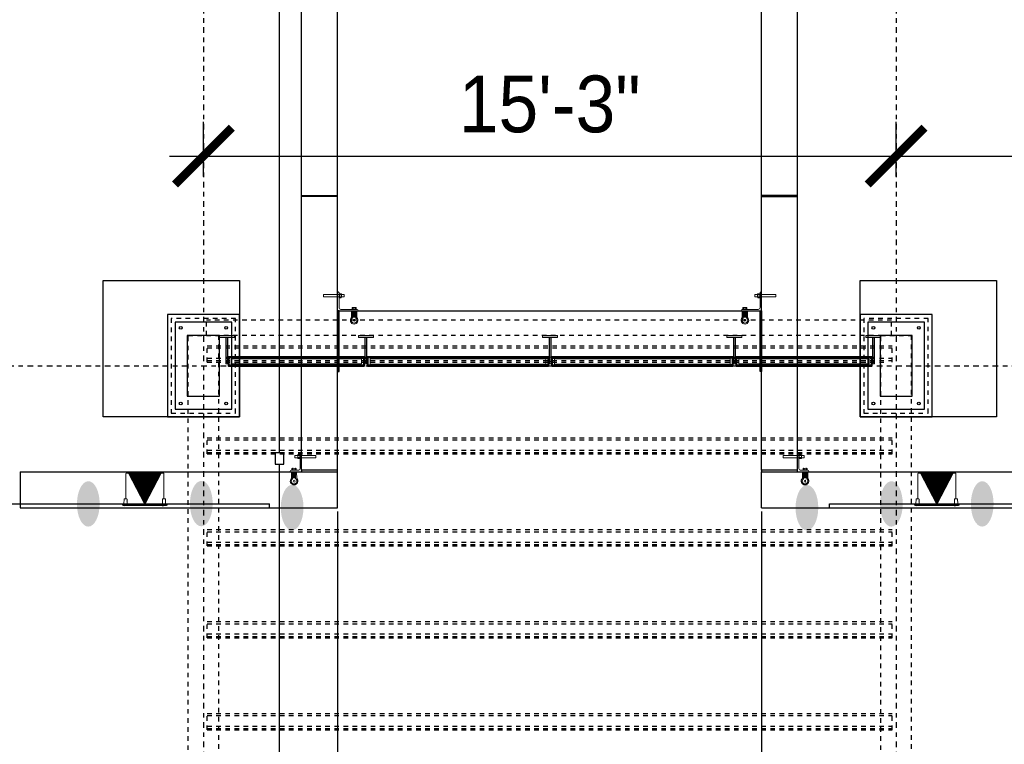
# Model space of a CAD drawing. Header units: feet. Extents: x 0 to 152508, y 0 to 59434.
# Tile 78 of 78: x 152336 to 152357, y 59398 to 59414. Entities that reach past the tile are written whole.
import ezdxf
from ezdxf import colors
from ezdxf.entities.mleader import LeaderData, LeaderLine
from ezdxf.math import Vec2, Vec3

# ---------------------------------------------------------------- set-up
doc = ezdxf.new("R2010")
doc.units = ezdxf.units.FT
doc.header["$LTSCALE"] = 0.1
doc.header["$MEASUREMENT"] = 0
for name, pattern in [('Bridge plan$0$DGN Style 2', [26.762396, 16.057438, -10.704959]), ('Trellis Base$0$CENTER', [2, 1.25, -0.25, 0.25, -0.25]), ('Trellis Base$0$DASHED', [0.75, 0.5, -0.25])]:
    doc.linetypes.add(name, pattern=pattern)
for name, color, linetype, lineweight in [('Bridge plan$0$105523BL701 - SC_Scratch9', 252, 'Continuous', 0), ('Bridge plan$0$BR_P_Rail_Object', 251, 'Continuous', 30), ('Bridge plan$0$BR_P_Slab_Object', 2, 'Continuous', 30), ('Bridge plan$0$DR_P_Underdrain', 252, 'Continuous', 13), ('Bridge plan$0$LT_P_Luminaires', 252, 'Continuous', 0), ('Bridge plan$0$new FSB deck grid - PV_P_Curb', 1, 'Continuous', 13), ('Bridge plan$0$PV_P_Joint', 252, 'Continuous', 13), ('Bridge plan$0$VG_P_Cells', 252, 'Continuous', 13), ('Bridge plan$0$VG_P_Landscape_Limits', 252, 'Continuous', 0)]:
    doc.layers.add(name, color=color, linetype=linetype, lineweight=lineweight)
doc.layers.add('Bridge plan$0$SC_Scratch9', color=252, linetype='Continuous', lineweight=0, transparency=0.6)
for name, color, linetype in [('L-ANNO-DIMS', 1, 'Continuous'), ('Trellis Base$0$L-ANNO-NOTE', 30, 'Continuous'), ('Trellis Base$0$L-CNTR', 230, 'Trellis Base$0$CENTER'), ('Trellis Base$0$L-SITE-FOUNDATION', 2, 'Continuous'), ('Trellis Base$0$L-SITE-OVERHEAD', 1, 'Trellis Base$0$DASHED'), ('Trellis Base$0$L-SITE-STEEL COLUMN', 3, 'Continuous')]:
    doc.layers.add(name, color=color, linetype=linetype)
doc.layers.add('Trellis Base$0$GK_Cells', color=3, linetype='Continuous', lineweight=0, plot=False, transparency=0.5)
doc.styles.add('ARIAL', font='arial.ttf', dxfattribs={"width": 0.9})
doc.styles.add('Trellis Base$0$ARIAL', font='arial.ttf', dxfattribs={"width": 0.9})
doc.dimstyles.new('(FT) 10', dxfattribs={"dimscale": 10, "dimtxt": 0.125, "dimasz": 0.125, "dimexe": 0.075, "dimexo": 0.0625, "dimgap": 0.05, "dimtad": 1, "dimdec": 1, "dimlfac": 12, "dimzin": 3, "dimdsep": 46, "dimlunit": 4, "dimtxsty": 'ARIAL', "dimblk": 'ARCHTICK', "dimcen": 0.09, "dimdle": 0.075, "dimclrt": 11, "dimadec": 0, "dimazin": 0, "dimtfac": 0.75, "dimtdec": 1, "dimtofl": 0, "dimtmove": 0, "dimatfit": 2, "dimfxl": 1, "dimtolj": 1, "dimtzin": 0, "dimarcsym": 0})

# ---------------------------------------------------------------- blocks, each defined once
blk = doc.blocks.new('Bridge plan$0$INSIDE CORNER ATTACHMENT_1')
at = {"layer": 'Bridge plan$0$105523BL701 - SC_Scratch9', "flags": 128}
for points in [[(-0.259, 0.399), (0.082, 0.351), (0.075, 0.299), (-0.266, 0.347), (-0.259, 0.399)], [(0.043, 0.303), (0, 0), (0.248, -0.035), (0.25, -0.025)], [(0.05, 0.355), (0.058, 0.412)], [(0.086, 0.377), (0.094, 0.376), (0.079, 0.274), (0.071, 0.275)], [(0.086, 0.377), (0.094, 0.376), (0.079, 0.274), (0.071, 0.275)], [(0.127, 0.289), (0.135, 0.346)], [(0.135, 0.343), (0.19, 0.335), (0.195, 0.33), (0.189, 0.288), (0.182, 0.284), (0.128, 0.291)], [(0.119, 0.015), (0.12, 0.022), (0.222, 0.008), (0.221, 0)], [(0.128, -0.03), (0.106, -0.027), (0.087, -0.16)], [(0.13, -0.018), (0.108, -0.173)], [(0.111, -0.149), (0.183, -0.159)], [(0.111, -0.152), (0.182, -0.163)], [(0.112, -0.143), (0.184, -0.153)], [(0.114, -0.127), (0.186, -0.137)], [(0.115, -0.119), (0.187, -0.13)], [(0.118, -0.104), (0.189, -0.114)], [(0.119, -0.097), (0.19, -0.108)], [(0.121, -0.082), (0.192, -0.092)], [(0.122, -0.076), (0.193, -0.086)], [(0.124, -0.06), (0.195, -0.07)], [(0.125, -0.054), (0.196, -0.064)], [(0.127, -0.038), (0.198, -0.048)], [(0.128, -0.03), (0.199, -0.041)], [(0.201, -0.028), (0.179, -0.185)], [(0.199, -0.041), (0.221, -0.044), (0.202, -0.179)]]:
    blk.add_lwpolyline(points, dxfattribs=at)
for points in [[(0.075, 0.299), (0.042, 0.067, 0.414214), (0.077, 0.021), (0.231, -0.001, -0.385788), (0.25, -0.025)], [(0.082, 0.351), (0.087, 0.387, 0.421903), (0.069, 0.411), (0.058, 0.412)], [(0.118, 0.296), (0.086, 0.301, 0.39919), (0.083, 0.279), (0.115, 0.274)], [(0.128, 0.363), (0.096, 0.368, 0.39919), (0.093, 0.346), (0.125, 0.341)], [(0.093, 0.3), (0.125, 0.295, -0.39919), (0.121, 0.273), (0.09, 0.278)], [(0.093, 0.3), (0.125, 0.295, -0.39919), (0.121, 0.273), (0.09, 0.278)], [(0.102, 0.367), (0.134, 0.362, -0.39919), (0.131, 0.34), (0.099, 0.345)], [(0.102, 0.367), (0.134, 0.362, -0.39919), (0.131, 0.34), (0.099, 0.345)], [(0.126, 0.021), (0.131, 0.053, -0.39919), (0.153, 0.05), (0.148, 0.018)], [(0.193, 0.012), (0.198, 0.044, -0.39919), (0.22, 0.041), (0.215, 0.009)]]:
    blk.add_lwpolyline(points, format="xyb", dxfattribs=at)
at = {"layer": 'Bridge plan$0$105523BL701 - SC_Scratch9'}
blk.add_circle((0.135, -0.228), 0.0205, dxfattribs=at)
for centre, radius, start, end in [((0.145, 0.315), 0.0606, 149.8986, 194.0014), ((0.057, 0.328), 0.0752, 334.3436, 9.5565), ((0.168, -0.009), 0.0606, 59.8986, 104.0014), ((0.135, -0.228), 0.0832, 125.329, 36.4259), ((0.135, -0.228), 0.0614, 116.6428, 44.6933)]:
    blk.add_arc(centre, radius, start, end, dxfattribs=at)
blk = doc.blocks.new('Bridge plan$0$FRONT ST PRECAST BENCH INSERT')
at = {"layer": 'Bridge plan$0$105523BL701 - SC_Scratch9', "flags": 128}
for points in [[(0, 0.306), (0, 0), (-0.45, 0), (-0.45, 0.01)], [(-0.085, 0.359), (-0.141, 0.359), (-0.147, 0.354), (-0.147, 0.312), (-0.141, 0.306), (-0.085, 0.306)], [(-0.085, 0.304), (-0.085, 0.361)], [(-0.032, 0.385), (-0.04, 0.385), (-0.04, 0.282), (-0.032, 0.282)], [(-0.032, 0.385), (-0.04, 0.385), (-0.04, 0.282), (-0.032, 0.282)], [(0.312, 0.359), (-0.032, 0.359), (-0.032, 0.306), (0.312, 0.306), (0.312, 0.359)], [(-0.032, 0.306), (-0.032, 0.072)], [(0, 0.359), (0, 0.416)], [(-0.073, 0.031), (-0.429, 0.031)], [(-0.315, 0.031), (-0.315, 0.039), (-0.418, 0.039), (-0.418, 0.031)], [(-0.403, 0), (-0.403, -0.158)], [(-0.33, 0), (-0.33, -0.157)], [(-0.403, -0.012), (-0.425, -0.012), (-0.425, -0.149)], [(-0.33, -0.012), (-0.403, -0.012)], [(-0.33, -0.02), (-0.403, -0.02)], [(-0.33, -0.036), (-0.403, -0.036)], [(-0.33, -0.042), (-0.403, -0.042)], [(-0.33, -0.058), (-0.403, -0.058)], [(-0.33, -0.064), (-0.403, -0.064)], [(-0.33, -0.08), (-0.403, -0.08)], [(-0.33, -0.087), (-0.403, -0.087)], [(-0.33, -0.102), (-0.403, -0.102)], [(-0.33, -0.11), (-0.403, -0.11)], [(-0.33, -0.125), (-0.403, -0.125)], [(-0.33, -0.132), (-0.403, -0.132)], [(-0.33, -0.135), (-0.403, -0.135)], [(-0.33, -0.012), (-0.308, -0.012), (-0.308, -0.147)]]:
    blk.add_lwpolyline(points, dxfattribs=at)
for points in [[(-0.05, 0.378), (-0.082, 0.378, 0.39919), (-0.082, 0.355), (-0.05, 0.355)], [(-0.05, 0.378), (-0.082, 0.378, 0.39919), (-0.082, 0.355), (-0.05, 0.355)], [(-0.05, 0.31), (-0.082, 0.31, 0.39919), (-0.082, 0.288), (-0.05, 0.288)], [(-0.05, 0.31), (-0.082, 0.31, 0.39919), (-0.082, 0.288), (-0.05, 0.288)], [(-0.076, 0.378), (-0.043, 0.378, -0.39919), (-0.043, 0.355), (-0.076, 0.355)], [(-0.076, 0.31), (-0.043, 0.31, -0.39919), (-0.043, 0.288), (-0.076, 0.288)], [(-0.032, 0.359), (-0.032, 0.395, -0.421903), (-0.011, 0.416), (0, 0.416)], [(-0.389, 0.039), (-0.389, 0.071, 0.39919), (-0.411, 0.071), (-0.411, 0.039)], [(-0.322, 0.039), (-0.322, 0.071, 0.39919), (-0.344, 0.071), (-0.344, 0.039)]]:
    blk.add_lwpolyline(points, format="xyb", dxfattribs=at)
at = {"layer": 'Bridge plan$0$105523BL701 - SC_Scratch9'}
blk.add_circle((-0.365, -0.207), 0.0205, dxfattribs=at)
at = {"layer": 'Bridge plan$0$105523BL701 - SC_Scratch9', "extrusion": (0, 0, -1)}
for centre, radius, start, end in [((0.01, 0.333), 0.0752, 342.3935, 17.6065), ((0.1, 0.333), 0.0606, 157.9486, 202.0514), ((0.366, 0.015), 0.0606, 67.9486, 112.0514), ((0.073, 0.072), 0.0411, 180, 270), ((0.365, -0.207), 0.0832, 133.379, 44.4759), ((0.365, -0.207), 0.0614, 124.6928, 52.7433)]:
    blk.add_arc(centre, radius, start, end, dxfattribs=at)
at = {"layer": 'Bridge plan$0$105523BL701 - SC_Scratch9'}
blk.add_arc((-0.428, 0.009), 0.0225, 92.0579, 176.4419, dxfattribs=at)
blk = doc.blocks.new('Bridge plan$0$WALL LIGHT PLAN_1')
at = {"layer": 'Bridge plan$0$LT_P_Luminaires', "linetype": 'Bridge plan$0$DGN Style 2'}
for p, q in [((-0.2, 0.083), (-0.165, 0.33)), ((-0.165, 0.33), (-0.163, 0.341)), ((-0.163, 0.341), (-0.16, 0.361)), ((-0.154, 0.366), (-0.132, 0.363)), ((-0.154, 0.366), (-0.132, 0.363)), ((-0.132, 0.363), (-0.098, 0.358)), ((-0.098, 0.358), (0.193, 0.317)), ((0.193, 0.317), (0.227, 0.312)), ((0.25, 0.272), (0.215, 0.024)), ((0.227, 0.312), (0.25, 0.309)), ((0.227, 0.312), (0.25, 0.309)), ((0.25, 0.272), (0.251, 0.282)), ((0.251, 0.282), (0.254, 0.303)), ((-0.244, 0.033), (-0.245, 0.022)), ((-0.245, 0.022), (0.242, -0.047)), ((-0.241, 0.017), (-0.245, 0.022)), ((-0.244, 0.033), (0.243, -0.035)), ((0.236, -0.051), (-0.241, 0.017)), ((-0.234, 0.033), (-0.224, 0.032)), ((-0.234, 0.032), (-0.234, 0.033)), ((-0.221, 0.083), (-0.228, 0.035)), ((-0.224, 0.032), (0.224, -0.032)), ((-0.224, 0.032), (-0.224, 0.031)), ((-0.222, 0.013), (-0.223, 0.012)), ((-0.207, 0.009), (-0.223, 0.012)), ((-0.222, 0.014), (-0.222, 0.013)), ((-0.207, 0.011), (-0.222, 0.013)), ((-0.218, 0.086), (-0.205, 0.084)), ((-0.192, 0.009), (-0.207, 0.011)), ((-0.192, 0.007), (-0.207, 0.009)), ((-0.205, 0.084), (-0.189, 0.082)), ((-0.195, 0.031), (-0.191, 0.056)), ((-0.192, 0.009), (-0.193, 0.01)), ((-0.192, 0.007), (-0.192, 0.009)), ((-0.188, 0.066), (-0.186, 0.079)), ((0.199, 0.001), (0.195, -0.025)), ((0.201, 0.024), (0.199, 0.012)), ((0.204, 0.026), (0.22, 0.024)), ((0.22, 0.024), (0.233, 0.022)), ((0.229, -0.03), (0.235, 0.019)), ((0.188, -0.044), (0.187, -0.045)), ((0.187, -0.044), (0.187, -0.044)), ((0.187, -0.045), (0.187, -0.046)), ((0.202, -0.047), (0.187, -0.045)), ((0.202, -0.048), (0.187, -0.046)), ((0.217, -0.049), (0.202, -0.047)), ((0.217, -0.051), (0.202, -0.048)), ((0.217, -0.049), (0.217, -0.048)), ((0.217, -0.051), (0.217, -0.049)), ((0.224, -0.032), (0.234, -0.033)), ((0.224, -0.033), (0.224, -0.032)), ((0.234, -0.033), (0.234, -0.034)), ((0.242, -0.047), (0.236, -0.051)), ((0.243, -0.035), (0.242, -0.047))]:
    blk.add_line(p, q, dxfattribs=at)
at = {"layer": 'Bridge plan$0$LT_P_Luminaires', "linetype": 'Bridge plan$0$DGN Style 2', "extrusion": (0, 0, -1), "flags": 128}
blk.add_lwpolyline([(0.193, 0.028), (0.193, 0.027), (0.193, 0.027)], dxfattribs=at)
at = {"layer": 'Bridge plan$0$LT_P_Luminaires', "linetype": 'Bridge plan$0$DGN Style 2'}
for centre, radius, start, end in [((-0.155, 0.361), 0.00525, 81.95, 171.95), ((0.249, 0.303), 0.00525, 351.95, 81.95), ((-0.23, 0.035), 0.00267, 261.95, 351.95), ((-0.218, 0.083), 0.00267, 81.95, 171.95), ((-0.195, 0.031), 0.000856, 262.9325, 314.9095), ((-0.191, 0.031), 0.00326, 186.8534, 247.0463), ((-0.193, 0.03), 0.00245, 166.5248, 255.2272), ((-0.138, 0.047), 0.0537, 158.3301, 169.3671), ((-0.189, 0.079), 0.00267, 351.95, 81.95), ((0.172, 0.006), 0.0279, 349.3616, 10.5967), ((0.203, 0.023), 0.00267, 81.95, 171.95), ((0.233, 0.019), 0.00267, 351.95, 81.95), ((0.192, -0.023), 0.00326, 276.8538, 337.0462), ((0.194, -0.026), 0.00114, 193.8367, 250.4749), ((0.196, -0.024), 0.000851, 208.808, 261.1508), ((0.231, -0.03), 0.00267, 171.95, 261.95)]:
    blk.add_arc(centre, radius, start, end, dxfattribs=at)
blk = doc.blocks.new('*X114')
at = {"layer": 'Bridge plan$0$LT_P_Luminaires', "linetype": 'Bridge plan$0$DGN Style 2'}
for p, q in [((1828196.912, 711782.88), (1828197.552, 711783.143)), ((1828196.934, 711782.896), (1828197.551, 711783.15)), ((1828196.957, 711782.912), (1828197.55, 711783.156)), ((1828196.979, 711782.928), (1828197.549, 711783.162)), ((1828197.001, 711782.944), (1828197.549, 711783.169)), ((1828197.024, 711782.96), (1828197.548, 711783.175)), ((1828197.046, 711782.976), (1828197.547, 711783.181)), ((1828197.068, 711782.992), (1828197.546, 711783.188)), ((1828197.09, 711783.008), (1828197.545, 711783.194)), ((1828197.113, 711783.023), (1828197.544, 711783.201)), ((1828197.135, 711783.039), (1828197.543, 711783.207)), ((1828197.157, 711783.055), (1828197.542, 711783.213)), ((1828197.18, 711783.071), (1828197.541, 711783.22)), ((1828197.202, 711783.087), (1828197.54, 711783.226)), ((1828197.224, 711783.103), (1828197.539, 711783.232)), ((1828197.247, 711783.119), (1828197.538, 711783.239)), ((1828197.269, 711783.135), (1828197.537, 711783.245)), ((1828197.291, 711783.151), (1828197.536, 711783.252)), ((1828197.313, 711783.167), (1828197.536, 711783.258)), ((1828197.336, 711783.183), (1828197.535, 711783.264)), ((1828197.358, 711783.199), (1828197.534, 711783.271)), ((1828197.38, 711783.214), (1828197.533, 711783.277)), ((1828197.403, 711783.23), (1828197.532, 711783.283)), ((1828197.425, 711783.246), (1828197.531, 711783.29)), ((1828197.447, 711783.262), (1828197.53, 711783.296)), ((1828197.47, 711783.278), (1828197.529, 711783.303)), ((1828197.492, 711783.294), (1828197.528, 711783.309)), ((1828197.514, 711783.31), (1828197.527, 711783.315)), ((1828196.913, 711782.874), (1828197.553, 711783.137)), ((1828196.922, 711782.871), (1828197.554, 711783.13)), ((1828196.931, 711782.868), (1828197.555, 711783.124)), ((1828196.94, 711782.865), (1828197.556, 711783.118)), ((1828196.949, 711782.861), (1828197.557, 711783.111)), ((1828196.958, 711782.858), (1828197.558, 711783.105)), ((1828196.967, 711782.855), (1828197.559, 711783.099)), ((1828196.976, 711782.852), (1828197.56, 711783.092)), ((1828196.984, 711782.849), (1828197.561, 711783.086)), ((1828196.993, 711782.846), (1828197.561, 711783.079)), ((1828197.002, 711782.843), (1828197.562, 711783.073)), ((1828197.011, 711782.84), (1828197.563, 711783.067)), ((1828197.02, 711782.837), (1828197.564, 711783.06)), ((1828197.029, 711782.834), (1828197.565, 711783.054)), ((1828197.038, 711782.831), (1828197.566, 711783.048)), ((1828197.047, 711782.828), (1828197.567, 711783.041)), ((1828197.056, 711782.824), (1828197.568, 711783.035)), ((1828197.065, 711782.821), (1828197.569, 711783.028)), ((1828197.074, 711782.818), (1828197.57, 711783.022)), ((1828197.083, 711782.815), (1828197.571, 711783.016)), ((1828197.092, 711782.812), (1828197.572, 711783.009)), ((1828197.101, 711782.809), (1828197.573, 711783.003)), ((1828197.11, 711782.806), (1828197.574, 711782.997)), ((1828197.119, 711782.803), (1828197.574, 711782.99)), ((1828197.128, 711782.8), (1828197.575, 711782.984)), ((1828197.137, 711782.797), (1828197.576, 711782.977)), ((1828197.146, 711782.794), (1828197.577, 711782.971)), ((1828197.154, 711782.791), (1828197.578, 711782.965)), ((1828197.163, 711782.787), (1828197.579, 711782.958)), ((1828197.172, 711782.784), (1828197.58, 711782.952)), ((1828197.181, 711782.781), (1828197.581, 711782.946)), ((1828197.19, 711782.778), (1828197.582, 711782.939)), ((1828197.199, 711782.775), (1828197.583, 711782.933)), ((1828197.208, 711782.772), (1828197.584, 711782.926)), ((1828197.217, 711782.769), (1828197.585, 711782.92)), ((1828197.226, 711782.766), (1828197.586, 711782.914)), ((1828197.235, 711782.763), (1828197.586, 711782.907)), ((1828197.244, 711782.76), (1828197.587, 711782.901)), ((1828197.253, 711782.757), (1828197.588, 711782.894)), ((1828197.262, 711782.754), (1828197.589, 711782.888)), ((1828197.271, 711782.751), (1828197.59, 711782.882)), ((1828197.28, 711782.747), (1828197.591, 711782.875)), ((1828197.289, 711782.744), (1828197.592, 711782.869)), ((1828197.298, 711782.741), (1828197.593, 711782.863)), ((1828197.307, 711782.738), (1828197.594, 711782.856)), ((1828197.316, 711782.735), (1828197.595, 711782.85)), ((1828197.324, 711782.732), (1828197.596, 711782.843)), ((1828197.333, 711782.729), (1828197.597, 711782.837)), ((1828197.342, 711782.726), (1828197.598, 711782.831)), ((1828197.351, 711782.723), (1828197.599, 711782.824)), ((1828197.36, 711782.72), (1828197.599, 711782.818)), ((1828197.369, 711782.717), (1828197.6, 711782.812)), ((1828197.378, 711782.714), (1828197.601, 711782.805)), ((1828197.387, 711782.71), (1828197.602, 711782.799)), ((1828197.396, 711782.707), (1828197.603, 711782.792)), ((1828197.405, 711782.704), (1828197.604, 711782.786)), ((1828197.414, 711782.701), (1828197.605, 711782.78)), ((1828197.423, 711782.698), (1828197.606, 711782.773)), ((1828197.432, 711782.695), (1828197.607, 711782.767)), ((1828197.441, 711782.692), (1828197.608, 711782.761)), ((1828197.45, 711782.689), (1828197.609, 711782.754)), ((1828197.459, 711782.686), (1828197.61, 711782.748)), ((1828197.468, 711782.683), (1828197.611, 711782.741)), ((1828197.477, 711782.68), (1828197.611, 711782.735)), ((1828197.486, 711782.677), (1828197.612, 711782.729)), ((1828197.494, 711782.674), (1828197.613, 711782.722)), ((1828197.503, 711782.67), (1828197.614, 711782.716)), ((1828197.512, 711782.667), (1828197.615, 711782.71)), ((1828197.521, 711782.664), (1828197.616, 711782.703)), ((1828197.53, 711782.661), (1828197.617, 711782.697)), ((1828197.539, 711782.658), (1828197.618, 711782.69)), ((1828197.548, 711782.655), (1828197.619, 711782.684)), ((1828197.557, 711782.652), (1828197.62, 711782.678)), ((1828197.566, 711782.649), (1828197.621, 711782.671)), ((1828197.575, 711782.646), (1828197.622, 711782.665)), ((1828197.584, 711782.643), (1828197.623, 711782.659)), ((1828197.593, 711782.64), (1828197.623, 711782.652)), ((1828197.602, 711782.637), (1828197.624, 711782.646)), ((1828197.611, 711782.633), (1828197.625, 711782.639)), ((1828197.62, 711782.63), (1828197.626, 711782.633))]:
    blk.add_line(p, q, dxfattribs=at)
blk = doc.blocks.new('*X121')
at = {"layer": 'Bridge plan$0$LT_P_Luminaires', "linetype": 'Bridge plan$0$DGN Style 2'}
for p, q in [((1828199.886, 711765.957), (1828200.038, 711766.02)), ((1828199.908, 711765.973), (1828200.037, 711766.026)), ((1828199.93, 711765.989), (1828200.036, 711766.033)), ((1828199.953, 711766.005), (1828200.035, 711766.039)), ((1828199.975, 711766.021), (1828200.034, 711766.045)), ((1828199.997, 711766.037), (1828200.034, 711766.052)), ((1828200.019, 711766.053), (1828200.033, 711766.058)), ((1828199.417, 711765.623), (1828200.058, 711765.886)), ((1828199.418, 711765.617), (1828200.059, 711765.88)), ((1828199.427, 711765.613), (1828200.059, 711765.873)), ((1828199.436, 711765.61), (1828200.06, 711765.867)), ((1828199.44, 711765.639), (1828200.057, 711765.892)), ((1828199.445, 711765.607), (1828200.061, 711765.86)), ((1828199.454, 711765.604), (1828200.062, 711765.854)), ((1828199.462, 711765.655), (1828200.056, 711765.899)), ((1828199.463, 711765.601), (1828200.063, 711765.848)), ((1828199.472, 711765.598), (1828200.064, 711765.841)), ((1828199.481, 711765.595), (1828200.065, 711765.835)), ((1828199.484, 711765.671), (1828200.055, 711765.905)), ((1828199.49, 711765.592), (1828200.066, 711765.829)), ((1828199.499, 711765.589), (1828200.067, 711765.822)), ((1828199.506, 711765.687), (1828200.054, 711765.911)), ((1828199.508, 711765.586), (1828200.068, 711765.816)), ((1828199.517, 711765.583), (1828200.069, 711765.809)), ((1828199.526, 711765.58), (1828200.07, 711765.803)), ((1828199.529, 711765.702), (1828200.053, 711765.918)), ((1828199.551, 711765.718), (1828200.052, 711765.924)), ((1828199.573, 711765.734), (1828200.051, 711765.931)), ((1828199.596, 711765.75), (1828200.05, 711765.937)), ((1828199.618, 711765.766), (1828200.049, 711765.943)), ((1828199.64, 711765.782), (1828200.048, 711765.95)), ((1828199.663, 711765.798), (1828200.047, 711765.956)), ((1828199.685, 711765.814), (1828200.047, 711765.962)), ((1828199.707, 711765.83), (1828200.046, 711765.969)), ((1828199.73, 711765.846), (1828200.045, 711765.975)), ((1828199.752, 711765.862), (1828200.044, 711765.982)), ((1828199.774, 711765.878), (1828200.043, 711765.988)), ((1828199.796, 711765.893), (1828200.042, 711765.994)), ((1828199.819, 711765.909), (1828200.041, 711766.001)), ((1828199.841, 711765.925), (1828200.04, 711766.007)), ((1828199.863, 711765.941), (1828200.039, 711766.013)), ((1828199.535, 711765.576), (1828200.071, 711765.797)), ((1828199.544, 711765.573), (1828200.072, 711765.79)), ((1828199.553, 711765.57), (1828200.072, 711765.784)), ((1828199.561, 711765.567), (1828200.073, 711765.778)), ((1828199.57, 711765.564), (1828200.074, 711765.771)), ((1828199.579, 711765.561), (1828200.075, 711765.765)), ((1828199.588, 711765.558), (1828200.076, 711765.758)), ((1828199.597, 711765.555), (1828200.077, 711765.752)), ((1828199.606, 711765.552), (1828200.078, 711765.746)), ((1828199.615, 711765.549), (1828200.079, 711765.739)), ((1828199.624, 711765.546), (1828200.08, 711765.733)), ((1828199.633, 711765.543), (1828200.081, 711765.727)), ((1828199.642, 711765.54), (1828200.082, 711765.72)), ((1828199.651, 711765.536), (1828200.083, 711765.714)), ((1828199.66, 711765.533), (1828200.084, 711765.707)), ((1828199.669, 711765.53), (1828200.084, 711765.701)), ((1828199.678, 711765.527), (1828200.085, 711765.695)), ((1828199.687, 711765.524), (1828200.086, 711765.688)), ((1828199.696, 711765.521), (1828200.087, 711765.682)), ((1828199.705, 711765.518), (1828200.088, 711765.675)), ((1828199.714, 711765.515), (1828200.089, 711765.669)), ((1828199.723, 711765.512), (1828200.09, 711765.663)), ((1828199.732, 711765.509), (1828200.091, 711765.656)), ((1828199.74, 711765.506), (1828200.092, 711765.65)), ((1828199.749, 711765.503), (1828200.093, 711765.644)), ((1828199.758, 711765.499), (1828200.094, 711765.637)), ((1828199.767, 711765.496), (1828200.095, 711765.631)), ((1828199.776, 711765.493), (1828200.096, 711765.624)), ((1828199.785, 711765.49), (1828200.097, 711765.618)), ((1828199.794, 711765.487), (1828200.097, 711765.612)), ((1828199.803, 711765.484), (1828200.098, 711765.605)), ((1828199.812, 711765.481), (1828200.099, 711765.599)), ((1828199.821, 711765.478), (1828200.1, 711765.593)), ((1828199.83, 711765.475), (1828200.101, 711765.586)), ((1828199.839, 711765.472), (1828200.102, 711765.58)), ((1828199.848, 711765.469), (1828200.103, 711765.573)), ((1828199.857, 711765.466), (1828200.104, 711765.567)), ((1828199.866, 711765.462), (1828200.105, 711765.561)), ((1828199.875, 711765.459), (1828200.106, 711765.554)), ((1828199.884, 711765.456), (1828200.107, 711765.548)), ((1828199.893, 711765.453), (1828200.108, 711765.542)), ((1828199.902, 711765.45), (1828200.109, 711765.535)), ((1828199.91, 711765.447), (1828200.109, 711765.529)), ((1828199.919, 711765.444), (1828200.11, 711765.522)), ((1828199.928, 711765.441), (1828200.111, 711765.516)), ((1828199.937, 711765.438), (1828200.112, 711765.51)), ((1828199.946, 711765.435), (1828200.113, 711765.503)), ((1828199.955, 711765.432), (1828200.114, 711765.497)), ((1828199.964, 711765.429), (1828200.115, 711765.491)), ((1828199.973, 711765.426), (1828200.116, 711765.484)), ((1828199.982, 711765.422), (1828200.117, 711765.478)), ((1828199.991, 711765.419), (1828200.118, 711765.471)), ((1828200, 711765.416), (1828200.119, 711765.465)), ((1828200.009, 711765.413), (1828200.12, 711765.459)), ((1828200.018, 711765.41), (1828200.121, 711765.452)), ((1828200.027, 711765.407), (1828200.121, 711765.446)), ((1828200.036, 711765.404), (1828200.122, 711765.44)), ((1828200.045, 711765.401), (1828200.123, 711765.433)), ((1828200.054, 711765.398), (1828200.124, 711765.427)), ((1828200.063, 711765.395), (1828200.125, 711765.42)), ((1828200.072, 711765.392), (1828200.126, 711765.414)), ((1828200.08, 711765.389), (1828200.127, 711765.408)), ((1828200.089, 711765.385), (1828200.128, 711765.401)), ((1828200.098, 711765.382), (1828200.129, 711765.395)), ((1828200.107, 711765.379), (1828200.13, 711765.389)), ((1828200.116, 711765.376), (1828200.131, 711765.382)), ((1828200.125, 711765.373), (1828200.132, 711765.376))]:
    blk.add_line(p, q, dxfattribs=at)
blk = doc.blocks.new('Bridge plan')
at = {"layer": 'Bridge plan$0$BR_P_Rail_Object', "lineweight": -3}
h = blk.add_hatch(color=256, dxfattribs=at)
edge = h.paths.add_edge_path(flags=0)
edge.add_ellipse((1828076.12, 711604.226), major_axis=(0.002, 0.5), ratio=0.5, start_angle=0, end_angle=360)
h = blk.add_hatch(color=256, dxfattribs=at)
edge = h.paths.add_edge_path(flags=0)
edge.add_ellipse((1828078.608, 711604.233), major_axis=(0.002, 0.5), ratio=0.5, start_angle=0, end_angle=360)
h = blk.add_hatch(color=256, dxfattribs=at)
edge = h.paths.add_edge_path(flags=0)
edge.add_ellipse((1828080.608, 711604.147), major_axis=(0.002, 0.5), ratio=0.5, start_angle=0, end_angle=360)
h = blk.add_hatch(color=256, dxfattribs=at)
edge = h.paths.add_edge_path(flags=0)
edge.add_ellipse((1828091.942, 711604.143), major_axis=(0.002, 0.5), ratio=0.5, start_angle=0, end_angle=360)
h = blk.add_hatch(color=256, dxfattribs=at)
edge = h.paths.add_edge_path(flags=0)
edge.add_ellipse((1828093.802, 711604.226), major_axis=(0.002, 0.5), ratio=0.5, start_angle=0, end_angle=360)
h = blk.add_hatch(color=256, dxfattribs=at)
edge = h.paths.add_edge_path(flags=0)
edge.add_ellipse((1828095.802, 711604.226), major_axis=(0.002, 0.5), ratio=0.5, start_angle=0, end_angle=360)
at = {"layer": 'Bridge plan$0$BR_P_Slab_Object', "lineweight": -3, "extrusion": (0, 0, -1)}
blk.add_arc((-1828092.207, 711610.232), 45, 273.4727, 1.2993, dxfattribs=at)
at = {"layer": 'Bridge plan$0$DR_P_Underdrain', "lineweight": -3}
for p, q in [((1828080.329, 711605.348), (1828080.329, 711621.964)), ((1828080.329, 711591.736), (1828080.329, 711605.098))]:
    blk.add_line(p, q, dxfattribs=at)
at = {"layer": 'Bridge plan$0$DR_P_Underdrain', "lineweight": -3, "flags": 128}
blk.add_lwpolyline([(1828080.236, 711605.098), (1828080.423, 711605.098), (1828080.423, 711605.348), (1828080.236, 711605.348)], close=True, dxfattribs=at)
at = {"layer": 'Bridge plan$0$LT_P_Luminaires', "lineweight": -3, "flags": 128}
for points in [[(1828077.364, 711604.226), (1828077.015, 711604.904), (1828077.713, 711604.904)], [(1828094.802, 711604.226), (1828094.453, 711604.904), (1828095.151, 711604.904)]]:
    blk.add_lwpolyline(points, close=True, dxfattribs=at)
at = {"layer": 'Bridge plan$0$new FSB deck grid - PV_P_Curb', "lineweight": -3, "extrusion": (0, 0, -1)}
blk.add_arc((-1828092.207, 711610.232), 44.5, 273.7491, 1.2993, dxfattribs=at)
at = {"layer": 'Bridge plan$0$PV_P_Joint', "lineweight": -3}
for p, q in [((1828081.608, 711604.06), (1828081.608, 711592.56)), ((1828090.942, 711604.06), (1828090.942, 711592.56))]:
    blk.add_line(p, q, dxfattribs=at)
at = {"layer": 'Bridge plan$0$SC_Scratch9', "lineweight": -3, "ltscale": 12, "flags": 128}
for points in [[(1828081.608, 711608.476), (1828081.608, 711607.143), (1828081.64, 711607.143), (1828081.64, 711608.476)], [(1828090.942, 711608.476), (1828090.942, 711607.143), (1828090.91, 711607.143), (1828090.91, 711608.476)], [(1828080.816, 711604.935), (1828081.608, 711604.935), (1828081.608, 711604.967), (1828080.816, 711604.967)], [(1828090.942, 711604.935), (1828091.734, 711604.935), (1828091.734, 711604.967), (1828090.942, 711604.967)]]:
    blk.add_lwpolyline(points, close=True, dxfattribs=at)
at = {"layer": 'Bridge plan$0$VG_P_Cells', "lineweight": -3}
for p, q in [((1828080.816, 711604.967), (1828080.817, 711623.11)), ((1828081.608, 711604.967), (1828081.608, 711623.11)), ((1828090.942, 711604.967), (1828090.942, 711623.11)), ((1828091.734, 711604.967), (1828091.734, 711623.11)), ((1828080.817, 711611.014), (1828081.608, 711611.014)), ((1828091.734, 711611.014), (1828090.942, 711611.014)), ((1828081.608, 711610.994), (1828080.817, 711610.994)), ((1828090.942, 711610.994), (1828091.734, 711610.994)), ((1828081.64, 711608.476), (1828090.91, 711608.476)), ((1828074.62, 711604.935), (1828074.62, 711604.143)), ((1828074.62, 711604.935), (1828081.608, 711604.935)), ((1828090.942, 711604.935), (1828097.162, 711604.935)), ((1828074.62, 711604.143), (1828080.108, 711604.143)), ((1828080.108, 711604.143), (1828081.608, 711604.143)), ((1828090.942, 711604.143), (1828092.442, 711604.143)), ((1828092.442, 711604.143), (1828097.162, 711604.143))]:
    blk.add_line(p, q, dxfattribs=at)
at = {"layer": 'Bridge plan$0$VG_P_Cells', "lineweight": -3, "ltscale": 12}
for p, q in [((1828081.64, 711607.143), (1828081.64, 711608.476)), ((1828090.91, 711607.143), (1828090.91, 711608.476)), ((1828081.608, 711604.967), (1828080.816, 711604.967)), ((1828091.734, 711604.967), (1828090.942, 711604.967)), ((1828081.608, 711604.143), (1828081.608, 711604.935)), ((1828090.942, 711604.143), (1828090.942, 711604.935)), ((1828080.108, 711604.143), (1828080.108, 711604.226)), ((1828092.442, 711604.143), (1828092.442, 711604.226))]:
    blk.add_line(p, q, dxfattribs=at)
at = {"layer": 'Bridge plan$0$VG_P_Landscape_Limits', "lineweight": -3, "ltscale": 12}
for p, q in [((1828063.601, 711604.226), (1828080.108, 711604.226)), ((1828092.442, 711604.226), (1828108.145, 711604.226))]:
    blk.add_line(p, q, dxfattribs=at)
at = {"layer": 'Bridge plan$0$LT_P_Luminaires', "lineweight": -3, "extrusion": (0, 0, -1), "xscale": 1.989670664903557, "yscale": 1.989670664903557, "zscale": 1.989670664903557, "rotation": 8.050230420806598}
for p in [(-1828077.364, 711604.226), (-1828094.802, 711604.226)]:
    blk.add_blockref('Bridge plan$0$WALL LIGHT PLAN_1', p, dxfattribs=at)
at = {"layer": 'Bridge plan$0$LT_P_Luminaires', "lineweight": -3, "rotation": 81.7392783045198}
for name in ['*X114', '*X121']:
    blk.add_blockref(name, (2269803.818, -1199891.662), dxfattribs=at)
at = {"layer": 'Bridge plan$0$SC_Scratch9', "lineweight": -3, "extrusion": (0, 0, -1)}
for name, p, rotation in [('Bridge plan$0$FRONT ST PRECAST BENCH INSERT', (-1828081.608, 711608.476), 0.0002309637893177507), ('Bridge plan$0$INSIDE CORNER ATTACHMENT_1', (-1828080.816, 711604.935), 8.05023047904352)]:
    blk.add_blockref(name, p, dxfattribs=dict(at, rotation=rotation))
at = {"layer": 'Bridge plan$0$SC_Scratch9', "lineweight": -3}
for name, p, rotation in [('Bridge plan$0$FRONT ST PRECAST BENCH INSERT', (1828090.942, 711608.476), 359.9997690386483), ('Bridge plan$0$INSIDE CORNER ATTACHMENT_1', (1828091.734, 711604.935), 8.049768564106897)]:
    blk.add_blockref(name, p, dxfattribs=dict(at, rotation=rotation))
blk = doc.blocks.new('Trellis Base$0$FRONT ST TRELLIS LIGHTS_PLAN')
at = {"layer": 'Trellis Base$0$GK_Cells', "flags": 128}
for points in [[(0, 0), (0.329, -0.048), (0.323, -0.086), (-0.006, -0.038), (0, 0)], [(-0.006, -0.038), (-0.006, -0.042)], [(-0.006, -0.042), (0.323, -0.09)], [(0.133, -0.062), (0.05, -0.638)], [(0.141, -0.063), (0.058, -0.639)], [(0.167, -0.067), (0.083, -0.643)], [(0.175, -0.068), (0.092, -0.644)], [(0.323, -0.086), (0.323, -0.09)], [(0.05, -0.638), (0.092, -0.644)], [(0.057, -0.588), (0.107, -0.595)], [(0.07, -0.494), (0.121, -0.502)], [(0.071, -0.492), (0.121, -0.499)], [(0.092, -0.699), (0.122, -0.492), (0.129, -0.493)], [(0.136, -0.49), (0.129, -0.489), (0.098, -0.704), (0.104, -0.704)], [(0.136, -0.49), (0.104, -0.704), (0.104, -0.704)], [(0.141, -0.522), (0.119, -0.672)], [(0.131, -0.52), (0.195, -0.53)], [(3.076, -0.934), (0.133, -0.507)], [(3.077, -0.929), (0.134, -0.502)], [(3.079, -0.917), (0.136, -0.49)], [(0.182, -0.545), (0.165, -0.659)], [(3.019, -0.957), (0.182, -0.545)], [(0.194, -0.537), (0.196, -0.521), (1.883, -0.766)], [(3.009, -0.946), (0.194, -0.537)], [(3.009, -0.946), (3.011, -0.93), (0.894, -0.622)], [(3.022, -0.478), (3.021, -0.482)], [(3.022, -0.478), (3.021, -0.482)], [(3.021, -0.482), (3.35, -0.529)], [(3.027, -0.44), (3.356, -0.487), (3.351, -0.525), (3.022, -0.478), (3.027, -0.44)], [(3.161, -0.502), (3.077, -1.077)], [(3.161, -0.502), (3.077, -1.077)], [(3.169, -0.503), (3.085, -1.079)], [(3.194, -0.507), (3.111, -1.082)], [(3.203, -0.508), (3.119, -1.084)], [(3.351, -0.525), (3.35, -0.529)], [(0.092, -0.699), (0.098, -0.7)], [(3.079, -0.917), (3.047, -1.132), (0.104, -0.704)], [(3.05, -1.115), (0.107, -0.687)], [(0.109, -0.671), (0.173, -0.68)], [(3.002, -1.071), (0.165, -0.659)], [(0.175, -0.672), (0.172, -0.688), (1.859, -0.933)], [(2.989, -1.081), (0.175, -0.672)], [(2.989, -1.081), (2.987, -1.097), (0.869, -0.79)], [(3.019, -0.957), (3.002, -1.071)], [(3.074, -0.948), (3.01, -0.938)], [(3.064, -0.946), (3.042, -1.096)], [(3.079, -0.917), (3.085, -0.918), (3.054, -1.133), (3.047, -1.132)], [(3.061, -1.13), (3.091, -0.923), (3.085, -0.922)], [(3.076, -1.026), (3.135, -1.034)], [(3.077, -1.077), (3.119, -1.084)], [(3.09, -0.93), (3.149, -0.939)], [(3.09, -0.933), (3.148, -0.941)], [(3.119, -1.139), (3.15, -0.932), (3.156, -0.932)], [(3.163, -0.929), (3.157, -0.928), (3.125, -1.143), (3.132, -1.144)], [(3.163, -0.929), (3.132, -1.144), (7.065, -1.715)], [(3.169, -0.961), (3.147, -1.112)], [(3.159, -0.96), (3.223, -0.969)], [(3.161, -0.942), (7.094, -1.513)], [(3.161, -0.946), (7.093, -1.517)], [(3.163, -0.929), (7.096, -1.5)], [(3.209, -0.985), (3.192, -1.099)], [(3.209, -0.985), (7.036, -1.54)], [(3.222, -0.977), (3.224, -0.96), (5.342, -1.268)], [(3.222, -0.977), (7.08, -1.537)], [(7.031, -1.06), (7.03, -1.064)], [(7.359, -1.111), (7.03, -1.064)], [(7.365, -1.069), (7.036, -1.022), (7.031, -1.06), (7.359, -1.107), (7.365, -1.069)], [(3.052, -1.098), (2.988, -1.089)], [(3.061, -1.13), (3.054, -1.129)], [(3.119, -1.139), (3.126, -1.14)], [(3.134, -1.127), (7.067, -1.698)], [(3.137, -1.11), (3.201, -1.119)], [(3.192, -1.099), (7.019, -1.655)], [(3.202, -1.112), (3.2, -1.128), (5.317, -1.435)], [(3.202, -1.112), (7.06, -1.672)], [(7.026, -1.529), (7.029, -1.513), (5.342, -1.268)], [(7.178, -1.085), (7.094, -1.661)], [(7.186, -1.086), (7.102, -1.662)], [(7.211, -1.09), (7.128, -1.666)], [(7.22, -1.091), (7.136, -1.667)], [(7.359, -1.107), (7.359, -1.111)], [(7.007, -1.664), (7.004, -1.68), (5.317, -1.435)], [(7.096, -1.5), (7.102, -1.501), (7.071, -1.716), (7.065, -1.715)], [(7.096, -1.5), (7.065, -1.715), (7.065, -1.715)], [(7.078, -1.714), (7.108, -1.506), (7.102, -1.505)], [(7.166, -1.522), (7.107, -1.513)], [(7.165, -1.524), (7.107, -1.516)], [(7.137, -1.722), (7.167, -1.515), (7.173, -1.516)], [(7.18, -1.512), (7.174, -1.511), (7.143, -1.726), (7.149, -1.727)], [(7.18, -1.512), (7.149, -1.727), (11.082, -2.298)], [(7.18, -1.512), (11.113, -2.083)], [(7.069, -1.681), (7.005, -1.672)], [(7.036, -1.54), (7.019, -1.655)], [(7.091, -1.531), (7.027, -1.521)], [(7.081, -1.529), (7.059, -1.68)], [(7.078, -1.714), (7.071, -1.713)], [(7.152, -1.618), (7.093, -1.609)], [(7.136, -1.667), (7.094, -1.661)], [(7.137, -1.722), (7.143, -1.723)], [(7.152, -1.71), (11.084, -2.281)], [(7.154, -1.693), (7.218, -1.703)], [(7.186, -1.544), (7.164, -1.695)], [(7.176, -1.543), (7.24, -1.552)], [(7.178, -1.525), (11.111, -2.096)], [(7.178, -1.529), (11.11, -2.1)], [(7.226, -1.568), (7.21, -1.682)], [(7.21, -1.682), (11.036, -2.238)], [(7.219, -1.695), (7.217, -1.711), (9.335, -2.019)], [(7.219, -1.695), (11.078, -2.255)], [(7.226, -1.568), (11.053, -2.124)], [(7.239, -1.56), (7.241, -1.544), (9.359, -1.851)], [(7.239, -1.56), (11.097, -2.12)], [(11.048, -1.643), (11.047, -1.647)], [(11.376, -1.695), (11.047, -1.647)], [(11.382, -1.652), (11.053, -1.605), (11.048, -1.643), (11.377, -1.691), (11.382, -1.652)], [(11.195, -1.668), (11.111, -2.244)], [(11.203, -1.669), (11.119, -2.245)], [(11.229, -1.673), (11.145, -2.249)], [(11.237, -1.674), (11.153, -2.25)], [(11.377, -1.691), (11.376, -1.695)], [(11.043, -2.112), (11.046, -2.096), (9.359, -1.851)], [(11.024, -2.247), (11.021, -2.264), (9.335, -2.019)], [(11.053, -2.124), (11.036, -2.238)], [(11.108, -2.114), (11.044, -2.105)], [(11.098, -2.112), (11.076, -2.263)], [(11.113, -2.083), (11.119, -2.084), (11.088, -2.299), (11.082, -2.298)], [(11.113, -2.083), (11.082, -2.298), (11.082, -2.298)], [(11.095, -2.297), (11.125, -2.089), (11.119, -2.088)], [(11.183, -2.105), (11.124, -2.097)], [(11.182, -2.108), (11.124, -2.099)], [(11.154, -2.305), (11.184, -2.098), (11.19, -2.099)], [(11.197, -2.096), (11.191, -2.095), (11.16, -2.309), (11.166, -2.31)], [(11.197, -2.096), (11.166, -2.31), (14.109, -2.738)], [(11.203, -2.128), (11.181, -2.278)], [(11.193, -2.126), (11.257, -2.135)], [(11.195, -2.108), (14.138, -2.535)], [(11.195, -2.113), (14.138, -2.54)], [(11.197, -2.096), (14.14, -2.523)], [(11.243, -2.151), (11.227, -2.265)], [(11.243, -2.151), (14.08, -2.563)], [(11.256, -2.143), (11.258, -2.127), (13.376, -2.434)], [(11.256, -2.143), (14.071, -2.552)], [(14.41, -2.092), (14.081, -2.044), (14.075, -2.082), (14.404, -2.13), (14.41, -2.092)], [(14.075, -2.082), (14.075, -2.086)], [(14.403, -2.134), (14.075, -2.086)], [(14.222, -2.108), (14.139, -2.683)], [(14.23, -2.109), (14.147, -2.685)], [(14.256, -2.113), (14.172, -2.688)], [(14.264, -2.114), (14.181, -2.689)], [(14.404, -2.13), (14.403, -2.134)], [(11.087, -2.264), (11.023, -2.255)], [(11.095, -2.297), (11.089, -2.296)], [(11.169, -2.201), (11.11, -2.192)], [(11.153, -2.25), (11.111, -2.244)], [(11.154, -2.305), (11.16, -2.306)], [(11.169, -2.293), (14.112, -2.721)], [(11.171, -2.277), (11.235, -2.286)], [(11.227, -2.265), (14.064, -2.677)], [(11.236, -2.278), (11.234, -2.294), (13.352, -2.602)], [(11.236, -2.278), (14.051, -2.687)], [(14.071, -2.552), (14.073, -2.536), (12.386, -2.291)], [(14.051, -2.687), (14.049, -2.703), (12.362, -2.458)], [(14.08, -2.563), (14.064, -2.677)], [(14.136, -2.553), (14.072, -2.544)], [(14.126, -2.552), (14.104, -2.702)], [(14.14, -2.523), (14.147, -2.524), (14.116, -2.739), (14.109, -2.738)], [(14.14, -2.523), (14.109, -2.738), (14.109, -2.738)], [(14.122, -2.736), (14.153, -2.529), (14.146, -2.528)], [(14.202, -2.546), (14.151, -2.539)], [(14.202, -2.543), (14.152, -2.536)], [(14.114, -2.704), (14.05, -2.694)], [(14.122, -2.736), (14.116, -2.735)], [(14.188, -2.639), (14.138, -2.632)], [(14.181, -2.689), (14.139, -2.683)]]:
    blk.add_lwpolyline(points, dxfattribs=at)
blk = doc.blocks.new('_ArchTick')
at = {"color": 0, "linetype": 'ByBlock', "const_width": 0.15}
blk.add_lwpolyline([(-0.5, -0.5), (0.5, 0.5)], dxfattribs=at)
blk = doc.blocks.new('*D42')
at = {"layer": 'L-ANNO-DIMS', "color": 0, "lineweight": -2, "transparency": 16777216}
for p, q in [((152339.591, 59410.168), (152339.591, 59411.372)), ((152354.842, 59410.168), (152354.842, 59411.372)), ((152338.841, 59410.622), (152355.592, 59410.622))]:
    blk.add_line(p, q, dxfattribs=at)
at = {"layer": 'L-ANNO-DIMS', "color": 0, "lineweight": -2, "transparency": 16777216, "xscale": 1.25, "yscale": 1.25, "zscale": 1.25, "rotation": 180}
blk.add_blockref('_ArchTick', (152339.591, 59410.622), dxfattribs=at)
at = {"layer": 'L-ANNO-DIMS', "color": 0, "lineweight": -2, "transparency": 16777216, "xscale": 1.25, "yscale": 1.25, "zscale": 1.25}
blk.add_blockref('_ArchTick', (152354.842, 59410.622), dxfattribs=at)
at = {"layer": 'L-ANNO-DIMS', "color": 11, "transparency": 16777216, "insert": (152347.216, 59411.761), "char_height": 1.25, "attachment_point": 5, "style": 'ARIAL'}
blk.add_mtext('\\A1;15\'-3"', dxfattribs=at)
blk = doc.blocks.new('*D43')
at = {"layer": 'L-ANNO-DIMS', "color": 0, "lineweight": -2, "transparency": 16777216}
for p, q in [((152354.842, 59410.168), (152354.842, 59411.372)), ((152367.628, 59410.168), (152367.628, 59411.372)), ((152354.092, 59410.622), (152368.378, 59410.622))]:
    blk.add_line(p, q, dxfattribs=at)
at = {"layer": 'L-ANNO-DIMS', "color": 0, "lineweight": -2, "transparency": 16777216, "xscale": 1.25, "yscale": 1.25, "zscale": 1.25, "rotation": 180}
blk.add_blockref('_ArchTick', (152354.842, 59410.622), dxfattribs=at)
at = {"layer": 'L-ANNO-DIMS', "color": 0, "lineweight": -2, "transparency": 16777216, "xscale": 1.25, "yscale": 1.25, "zscale": 1.25}
blk.add_blockref('_ArchTick', (152367.628, 59410.622), dxfattribs=at)
at = {"layer": 'L-ANNO-DIMS', "color": 11, "transparency": 16777216, "insert": (152361.235, 59412.23), "char_height": 1.25, "attachment_point": 5, "style": 'ARIAL'}
blk.add_mtext('\\A1;12\'-9{\\H0.75x;\\S1/2;}"', dxfattribs=at)
blk = doc.blocks.new('Trellis Base')
at = {"layer": 'Trellis Base$0$L-CNTR'}
for points in [[(152339.591, 59434.282), (152339.591, 59373.585)], [(152354.842, 59434.282), (152354.842, 59373.585)], [(152319.567, 59406.005), (152483.38, 59406.005)]]:
    blk.add_lwpolyline(points, dxfattribs=at)
at = {"layer": 'Trellis Base$0$L-SITE-FOUNDATION'}
for points in [[(152340.383, 59404.88), (152337.383, 59404.88), (152337.383, 59407.88), (152340.383, 59407.88)], [(152357.05, 59404.88), (152354.05, 59404.88), (152354.05, 59407.88), (152357.05, 59407.88)], [(152338.8, 59407.13), (152338.8, 59404.88), (152340.383, 59404.88), (152340.383, 59407.13)], [(152354.05, 59407.13), (152354.05, 59404.88), (152355.633, 59404.88), (152355.633, 59407.13)]]:
    blk.add_lwpolyline(points, close=True, dxfattribs=at)
at = {"layer": 'Trellis Base$0$L-SITE-FOUNDATION', "linetype": 'Trellis Base$0$DASHED'}
for points in [[(152338.883, 59407.047), (152338.883, 59404.963), (152340.3, 59404.963), (152340.3, 59407.047)], [(152354.133, 59407.047), (152354.133, 59404.963), (152355.55, 59404.963), (152355.55, 59407.047)]]:
    blk.add_lwpolyline(points, close=True, dxfattribs=at)
at = {"layer": 'Trellis Base$0$L-SITE-OVERHEAD'}
for points in [[(152339.661, 59406.672), (152339.661, 59407.005)], [(152354.744, 59407.005), (152339.661, 59407.005)], [(152354.744, 59406.672), (152354.744, 59407.005)], [(152354.744, 59406.672), (152339.661, 59406.672)], [(152339.675, 59406.447), (152354.758, 59406.447)], [(152339.675, 59406.087), (152339.675, 59406.447)], [(152354.758, 59406.087), (152354.758, 59406.447)], [(152339.675, 59406.087), (152354.643, 59406.087)], [(152339.675, 59404.421), (152354.758, 59404.421)], [(152339.675, 59404.062), (152339.675, 59404.421)], [(152354.758, 59404.062), (152354.758, 59404.421)], [(152339.675, 59404.062), (152354.758, 59404.062)], [(152339.675, 59402.396), (152354.758, 59402.396)], [(152339.675, 59402.037), (152339.675, 59402.396)], [(152354.758, 59402.037), (152354.758, 59402.396)], [(152339.675, 59402.037), (152354.758, 59402.037)], [(152339.675, 59400.371), (152354.758, 59400.371)], [(152339.675, 59400.011), (152339.675, 59400.371)], [(152354.758, 59400.011), (152354.758, 59400.371)], [(152339.675, 59400.011), (152354.758, 59400.011)], [(152339.675, 59398.346), (152354.758, 59398.346)], [(152339.675, 59397.986), (152339.675, 59398.346)], [(152354.758, 59397.986), (152354.758, 59398.346)], [(152339.675, 59397.986), (152354.758, 59397.986)]]:
    blk.add_lwpolyline(points, dxfattribs=at)
for points in [[(152339.258, 59406.672), (152339.925, 59406.672), (152339.925, 59382.546), (152339.258, 59382.546)], [(152354.508, 59406.672), (152355.175, 59406.672), (152355.175, 59382.546), (152354.508, 59382.546)]]:
    blk.add_lwpolyline(points, close=True, dxfattribs=at)
at = {"layer": 'Trellis Base$0$L-SITE-OVERHEAD', "color": 250}
for points in [[(152339.675, 59406.402), (152354.758, 59406.402)], [(152339.675, 59406.174), (152354.758, 59406.174)], [(152339.675, 59406.118), (152354.758, 59406.118)], [(152339.675, 59404.376), (152354.758, 59404.376)], [(152339.675, 59404.149), (152354.758, 59404.149)], [(152339.675, 59404.092), (152354.758, 59404.092)], [(152339.675, 59402.351), (152354.758, 59402.351)], [(152339.675, 59402.124), (152354.758, 59402.124)], [(152339.675, 59402.067), (152354.758, 59402.067)], [(152339.675, 59400.326), (152354.758, 59400.326)], [(152339.675, 59400.099), (152354.758, 59400.099)], [(152339.675, 59400.042), (152354.758, 59400.042)], [(152339.675, 59398.301), (152354.758, 59398.301)], [(152339.675, 59398.073), (152354.758, 59398.073)], [(152339.675, 59398.017), (152354.758, 59398.017)]]:
    blk.add_lwpolyline(points, dxfattribs=at)
at = {"layer": 'Trellis Base$0$L-SITE-STEEL COLUMN'}
for points in [[(152338.966, 59406.963), (152338.966, 59405.047), (152340.216, 59405.047), (152340.216, 59406.963)], [(152354.217, 59406.963), (152354.217, 59405.047), (152355.467, 59405.047), (152355.467, 59406.963)], [(152339.237, 59406.672), (152339.237, 59405.338), (152339.946, 59405.338), (152339.946, 59406.672)], [(152354.488, 59406.672), (152354.488, 59405.338), (152355.196, 59405.338), (152355.196, 59406.672)]]:
    blk.add_lwpolyline(points, close=True, dxfattribs=at)
for centre in [(152339.091, 59406.838), (152340.091, 59406.838), (152354.342, 59406.838), (152355.342, 59406.838), (152339.091, 59405.172), (152340.091, 59405.172), (152354.342, 59405.172), (152355.342, 59405.172)]:
    blk.add_circle(centre, 0.0312, dxfattribs=at)
blk.add_blockref('Bridge plan', (-1675739.063, -652201.263))
at = {"layer": 'Trellis Base$0$GK_Cells', "lineweight": -3, "rotation": 8.260437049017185}
blk.add_blockref('Trellis Base$0$FRONT ST TRELLIS LIGHTS_PLAN', (152339.946, 59406.672), dxfattribs=at)
at = {"layer": 'Trellis Base$0$L-ANNO-NOTE'}
ml = blk.add_multileader_mtext('Standard', dxfattribs=at)
ml.set_content('W. LIVINGSTON AVENUE', color=11, style='Trellis Base$0$ARIAL')
ml.set_leader_properties()
ml.build(insert=Vec2(0, 0))
ml.multileader.update_dxf_attribs({"has_dogleg": 0, "dogleg_length": 0.36, "arrow_head_size": 1.25, "scale": 10})
ctx = ml.context
ctx.base_point, ctx.scale, ctx.char_height, ctx.arrow_head_size, ctx.landing_gap_size, ctx.plane_origin, ctx.plane_x_axis, ctx.plane_y_axis = Vec3(152493.433, 59387.87), 10, 1.25, 1.25, 0.5, Vec3(152496.482, 59382.314), Vec3(0.234739, 0.972058), Vec3(-0.972058, 0.234739)
notes = []
notes.append((ctx, [(0, (0, 0, 0), (0, 0), (1, 0), 1, [])]))
ctx.mtext.insert, ctx.mtext.text_direction, ctx.mtext.rotation, ctx.mtext.flow_direction = Vec3(152492.933, 59388.505), Vec3(0.234739, 0.972058), 1.333846, 5
for ctx, leaders in notes:
    for number, flags, end, landing, length, lines in leaders:
        leader = LeaderData()
        leader.index, (leader.has_last_leader_line, leader.has_dogleg_vector, leader.attachment_direction) = number, flags
        leader.last_leader_point, leader.dogleg_vector, leader.dogleg_length = Vec3(end), Vec3(landing), length
        for number, points, colour, breaks in lines:
            line = LeaderLine()
            line.index, line.vertices, line.color, line.breaks = number, Vec3.list(points), colors.encode_raw_color(colour), breaks
            leader.lines.append(line)
        ctx.leaders.append(leader)

msp = doc.modelspace()

# ---------------------------------------------------------------- block references
msp.add_blockref('Trellis Base', (0, 0))

# ---------------------------------------------------------------- dimensions: what is measured, and where the dimension line sits
at = {"layer": 'L-ANNO-DIMS'}
for base, p1, p2, picture, middle in [((152367.6277, 59410.622), (152354.8415, 59409.5429), (152367.6277, 59409.5429), '*D43', (152361.2346, 59412.2303)), ((152354.8415, 59410.622), (152339.5915, 59409.5429), (152354.8415, 59409.5429), '*D42', (152347.2165, 59411.7607))]:
    dim = msp.add_linear_dim(base=base, p1=p1, p2=p2, dimstyle='(FT) 10', dxfattribs=at)
    dim.commit()
    dim.dimension.update_dxf_attribs({"geometry": picture, "text_midpoint": middle})

doc.saveas('drawing.dxf')
